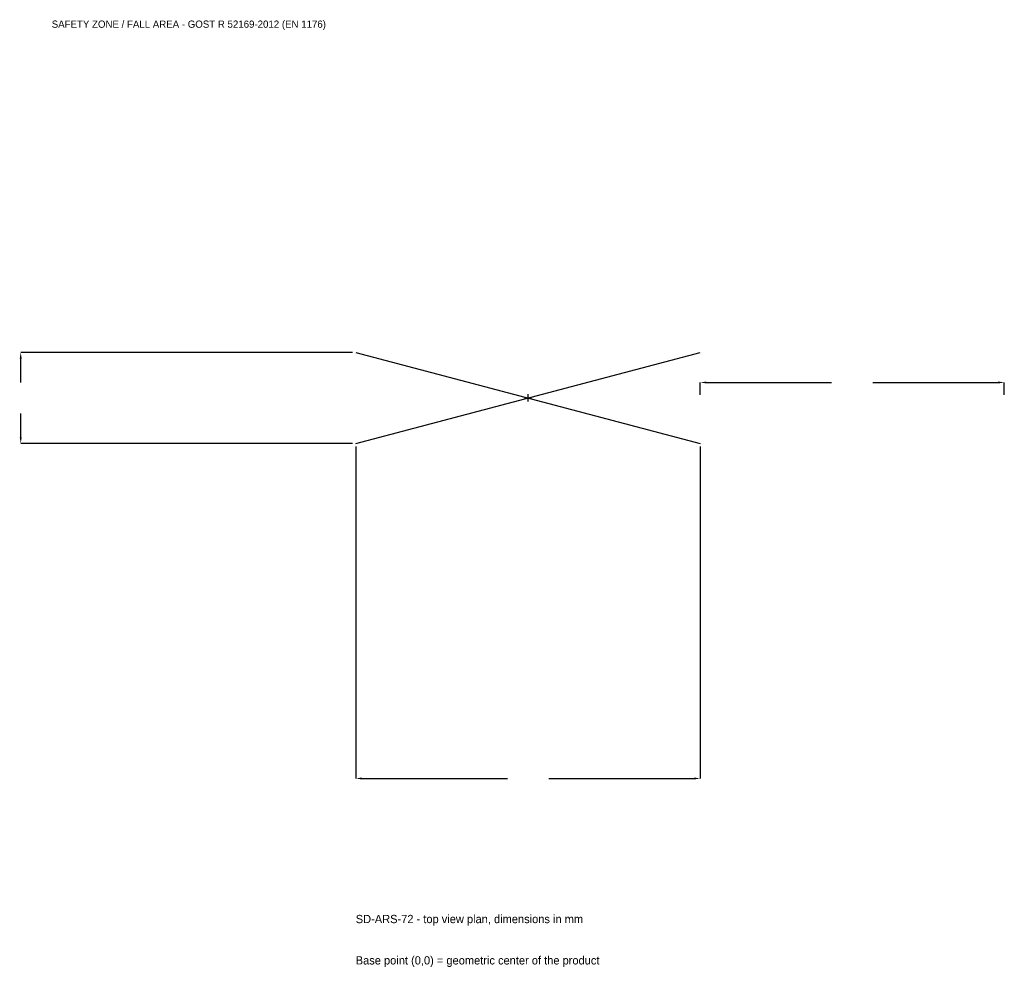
# Model space of a CAD drawing. Extents: x -2508 to 2350, y -2810 to 1867.
import ezdxf

# ---------------------------------------------------------------- set-up
doc = ezdxf.new("R2010")
doc.units = 0
for name, color, linetype in [('GP_MAF_zona_bezopasnosti', 1, 'Continuous'), ('ZSK_DANNYE', 3, 'Continuous'), ('ZSK_KONTUR', 7, 'Continuous'), ('ZSK_RAZMERY', 8, 'Continuous')]:
    doc.layers.add(name, color=color, linetype=linetype)
doc.dimstyles.new('ORION', dxfattribs={"dimtxt": 51, "dimasz": 30.6, "dimexe": 1.25, "dimexo": 15.3, "dimtad": 1, "dimcen": 2.5, "dimazin": 3, "dimtfac": 1, "dimtmove": 0, "dimatfit": 3})

# ---------------------------------------------------------------- blocks, each defined once
blk = doc.blocks.new('_CLOSEDFILLED')
at = {"color": 0, "linetype": 'BYBLOCK'}
blk.add_solid([(-1, 0.16), (0, 0), (-1, -0.16)], dxfattribs=at)
blk = doc.blocks.new('*D1')
for p, q in [((-850, -240.3), (-850, -1878)), ((850, -240.3), (850, -1878)), ((-819.4, -1878), (-102, -1878)), ((102, -1878), (819.4, -1878))]:
    blk.add_line(p, q)
at = {"layer": 'Defpoints'}
for p in [(-850, -225), (850, -225), (-850, -1878)]:
    blk.add_point(p, dxfattribs=at)
at = {"layer": 'ZSK_RAZMERY', "xscale": 30.599999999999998, "yscale": 30.599999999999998, "rotation": 180}
blk.add_blockref('_CLOSEDFILLED', (-850, -1878), dxfattribs=at)
at = {"layer": 'ZSK_RAZMERY', "xscale": 30.599999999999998, "yscale": 30.599999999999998}
blk.add_blockref('_CLOSEDFILLED', (850, -1878), dxfattribs=at)
blk = doc.blocks.new('*D2')
for p, q in [((-865.3, 225), (-2503, 225)), ((-2503, 76.5), (-2503, 194.4)), ((-2503, -194.4), (-2503, -76.5)), ((-865.3, -225), (-2503, -225))]:
    blk.add_line(p, q)
at = {"layer": 'Defpoints'}
for p in [(-850, 225), (-2503, -225), (-850, -225)]:
    blk.add_point(p, dxfattribs=at)
at = {"layer": 'ZSK_RAZMERY', "xscale": 30.599999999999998, "yscale": 30.599999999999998}
for p, rotation in [((-2503, 225), 90), ((-2503, -225), 270)]:
    blk.add_blockref('_CLOSEDFILLED', p, dxfattribs=dict(at, rotation=rotation))
blk = doc.blocks.new('*D3')
for p, q in [((850, 15.3), (850, 76.5)), ((880.6, 76.5), (1498, 76.5)), ((1702, 76.5), (2319.4, 76.5)), ((2350, 15.3), (2350, 76.5))]:
    blk.add_line(p, q)
at = {"layer": 'Defpoints'}
for p in [(850, 76.5), (850, 0), (2350, 0)]:
    blk.add_point(p, dxfattribs=at)
at = {"layer": 'ZSK_RAZMERY', "xscale": 30.599999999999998, "yscale": 30.599999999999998, "rotation": 180}
blk.add_blockref('_CLOSEDFILLED', (850, 76.5), dxfattribs=at)
at = {"layer": 'ZSK_RAZMERY', "xscale": 30.599999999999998, "yscale": 30.599999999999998}
blk.add_blockref('_CLOSEDFILLED', (2350, 76.5), dxfattribs=at)
blk = doc.blocks.new('B1')
at = {"layer": 'ZSK_KONTUR'}
for p, q in [((-850, -225), (850, 225)), ((-850, 225), (850, -225))]:
    blk.add_line(p, q, dxfattribs=at)
at = {"layer": 'ZSK_RAZMERY'}
for p, q in [((-18, 0), (18, 0)), ((0, -18), (0, 18))]:
    blk.add_line(p, q, dxfattribs=at)
at = {"layer": 'GP_MAF_zona_bezopasnosti', "color": 1}
blk.add_text('SAFETY ZONE / FALL AREA - GOST R 52169-2012 (EN 1176)', height=35.7, dxfattribs=at).set_placement((-2350, 1827))
at = {"layer": 'ZSK_RAZMERY'}
dim = blk.add_linear_dim(base=(-2503, -225), p1=(-850, -225), p2=(-850, 225), angle=90, dimstyle='ORION', dxfattribs=at)
dim.commit()
dim.dimension.update_dxf_attribs({"geometry": '*D2', "text_midpoint": (-2503, 0)})
for base, p1, p2, picture, middle in [((850, 76.5), (850, 0), (2350, 0), '*D3', (1600, 76.5)), ((-850, -1878), (-850, -225), (850, -225), '*D1', (0, -1878))]:
    dim = blk.add_linear_dim(base=base, p1=p1, p2=p2, dimstyle='ORION', dxfattribs=at)
    dim.commit()
    dim.dimension.update_dxf_attribs({"geometry": picture, "text_midpoint": middle})

msp = doc.modelspace()

# ---------------------------------------------------------------- block references
msp.add_blockref('B1', (0, 0))

# ---------------------------------------------------------------- texts
at = {"layer": 'ZSK_DANNYE', "color": 3}
msp.add_text('SD-ARS-72 - top view plan, dimensions in mm', height=40.8, dxfattribs=at).set_placement((-850, -2592))
at = {"layer": 'ZSK_DANNYE', "color": 7}
msp.add_text('Base point (0,0) = geometric center of the product', height=40.8, dxfattribs=at).set_placement((-850, -2796))

doc.saveas('drawing.dxf')
